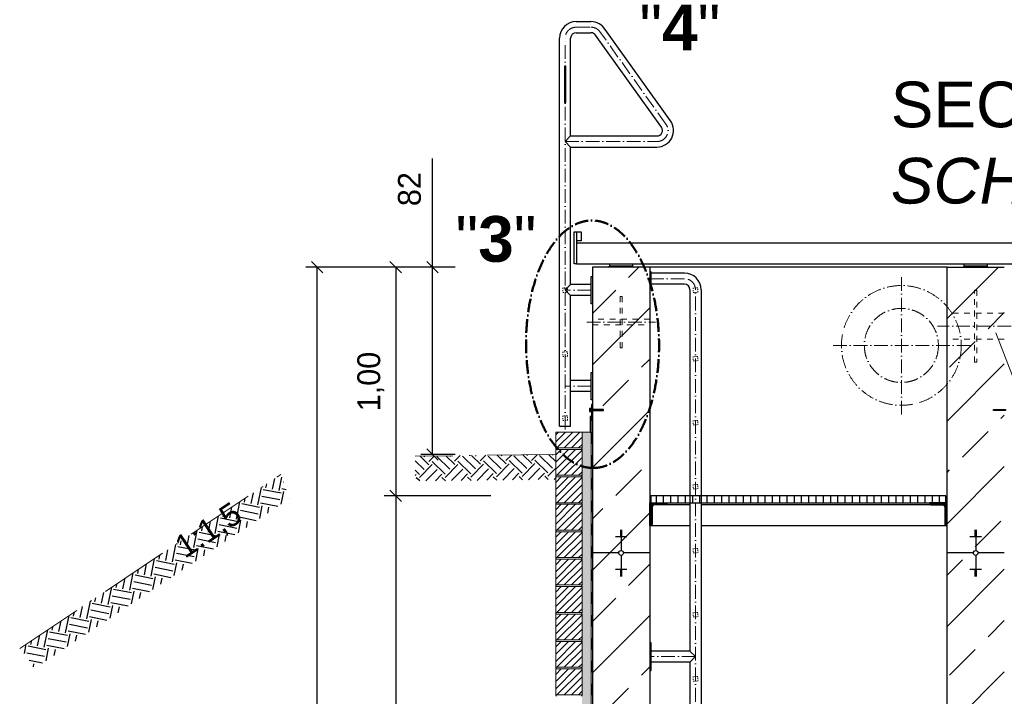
# Model space of a CAD drawing. Header units: millimetres. Extents: x -3395 to 5934498, y -177084 to 63013.
# Tile 52 of 256: x 81191 to 85496, y -38988 to -36028. Entities that reach past the tile are written whole.
import ezdxf

# ---------------------------------------------------------------- set-up
doc = ezdxf.new("R2010")
doc.units = ezdxf.units.MM
doc.linetypes.add('ACAD_ISO10W100', pattern=[18, 12, -3, 0, -3])
doc.linetypes.add('JIS_02_1.0', pattern=[2, 1, -1])
doc.layers.add('0_0_1_im Papierbereich gezeichnet', color=7, linetype='Continuous')
doc.layers.add('Bemaßung', color=7, linetype='Continuous', lineweight=9)
doc.layers.add('Beschriftung', color=7, linetype='Continuous', lineweight=9)
doc.styles.add('LBB3.5M1000', font='isocp.shx', dxfattribs={"height": 3.5})
doc.dimstyles.new('DIN', dxfattribs={"dimtxt": 2.5, "dimasz": 2.5, "dimexe": 1.25, "dimexo": 0.625, "dimtad": 1, "dimtih": 1, "dimdec": 4, "dimdsep": 46, "dimlunit": 6, "dimtxsty": 'Standard', "dimcen": 2.5, "dimadec": 0, "dimazin": 0, "dimtfac": 1, "dimtdec": 4, "dimtmove": 0, "dimatfit": 3, "dimfxl": 0, "dimtvp": 1, "dimtolj": 1, "dimtzin": 0, "dimarcsym": 0})
pattern_1 = [(45, (-290, 208.7772), (-2.24506403, 2.24506403), [])]

# ---------------------------------------------------------------- blocks, each defined once
blk = doc.blocks.new('_Oblique')
at = {"color": 0, "linetype": 'ByBlock', "lineweight": -2}
blk.add_line((-0.5, -0.5), (0.5, 0.5), dxfattribs=at)
blk = doc.blocks.new('*D21')
at = {"layer": 'Bemaßung', "color": 0, "lineweight": -2, "transparency": 16777216}
for p, q in [((82995.5, -37111), (82442, -37111)), ((82492, -47831), (82492, -37111)), ((82995.5, -47831), (82442, -47831))]:
    blk.add_line(p, q, dxfattribs=at)
at = {"layer": 'DEFPOINTS', "color": 0, "transparency": 16777216}
for p in [(82492, -37111), (83695.5, -37111), (83695.5, -47831)]:
    blk.add_point(p, dxfattribs=at)
at = {"layer": 'Bemaßung', "color": 0, "lineweight": -2, "transparency": 16777216, "xscale": 50, "yscale": 50, "zscale": 50}
for p, rotation in [((82492, -37111), 90), ((82492, -47831), 270)]:
    blk.add_blockref('_Oblique', p, dxfattribs=dict(at, rotation=rotation))
at = {"layer": 'Bemaßung', "color": 0, "transparency": 16777216, "insert": (82383.7, -42471), "char_height": 100, "attachment_point": 5, "rotation": 90}
blk.add_mtext('\\A1;10,72', dxfattribs=at)
blk = doc.blocks.new('*D22')
at = {"layer": 'Bemaßung', "color": 0, "lineweight": -2, "transparency": 16777216}
for p, q in [((82995.5, -37111), (82995.5, -36636)), ((83095.5, -37111), (82945.5, -37111)), ((82995.5, -37930.3), (82995.5, -37111)), ((83095.5, -37930.3), (82945.5, -37930.3))]:
    blk.add_line(p, q, dxfattribs=at)
at = {"layer": 'DEFPOINTS', "color": 0, "transparency": 16777216}
for p in [(83695.5, -37111), (82995.5, -37930.3), (83695.5, -37930.3)]:
    blk.add_point(p, dxfattribs=at)
at = {"layer": 'Bemaßung', "color": 0, "lineweight": -2, "transparency": 16777216, "xscale": 50, "yscale": 50, "zscale": 50}
for p, rotation in [((82995.5, -37111), 90), ((82995.5, -37930.3), 270)]:
    blk.add_blockref('_Oblique', p, dxfattribs=dict(at, rotation=rotation))
at = {"layer": 'Bemaßung', "color": 0, "transparency": 16777216, "insert": (82895.5, -36769.3), "char_height": 100, "attachment_point": 5, "rotation": 90}
blk.add_mtext('\\A1;82', dxfattribs=at)
blk = doc.blocks.new('*D23')
at = {"layer": 'Bemaßung', "color": 0, "lineweight": -2, "transparency": 16777216}
for p, q in [((82995.5, -37111), (82784.9, -37111)), ((82834.9, -37111), (82834.9, -38111)), ((83250.5, -38111), (82784.9, -38111))]:
    blk.add_line(p, q, dxfattribs=at)
at = {"layer": 'DEFPOINTS', "color": 0, "transparency": 16777216}
for p in [(83695.5, -37111), (82834.9, -38111), (83950.5, -38111)]:
    blk.add_point(p, dxfattribs=at)
at = {"layer": 'Bemaßung', "color": 0, "lineweight": -2, "transparency": 16777216, "xscale": 50, "yscale": 50, "zscale": 50}
for p, rotation in [((82834.9, -37111), 90), ((82834.9, -38111), 270)]:
    blk.add_blockref('_Oblique', p, dxfattribs=dict(at, rotation=rotation))
at = {"layer": 'Bemaßung', "color": 0, "transparency": 16777216, "insert": (82726.5, -37611), "char_height": 100, "attachment_point": 5, "rotation": 90}
blk.add_mtext('\\A1;1,00', dxfattribs=at)
blk = doc.blocks.new('*D24')
at = {"layer": 'Bemaßung', "color": 0, "lineweight": -2, "transparency": 16777216}
for p, q in [((83245.5, -38111), (82784.9, -38111)), ((82834.9, -38111), (82834.9, -42971)), ((83245.5, -42971), (82784.9, -42971))]:
    blk.add_line(p, q, dxfattribs=at)
at = {"layer": 'DEFPOINTS', "color": 0, "transparency": 16777216}
for p in [(83945.5, -38111), (82834.9, -42971), (83945.5, -42971)]:
    blk.add_point(p, dxfattribs=at)
at = {"layer": 'Bemaßung', "color": 0, "lineweight": -2, "transparency": 16777216, "xscale": 50, "yscale": 50, "zscale": 50}
for p, rotation in [((82834.9, -38111), 90), ((82834.9, -42971), 270)]:
    blk.add_blockref('_Oblique', p, dxfattribs=dict(at, rotation=rotation))
at = {"layer": 'Bemaßung', "color": 0, "transparency": 16777216, "insert": (82726.5, -40541), "char_height": 100, "attachment_point": 5, "rotation": 90}
blk.add_mtext('\\A1;4,86', dxfattribs=at)

msp = doc.modelspace()

# ---------------------------------------------------------------- hatches: boundary and pattern name
h = msp.add_hatch()
h.set_pattern_fill('ANSI33', color=256, scale=50)
h.paths.add_polyline_path([(85935.51242, -38745.00309), (85924.49808, -38745.00057), (85924.49808, -38711.00057), (85535.51241, -38711.00057), (85535.51241, -46141.37302), (85710.15988, -46141.37302, -1), (85730.86494, -46141.37302), (85906.51241, -46141.37302), (85906.51241, -46033.30057), (85914.09285, -45963.67393), (85920.09285, -45963.67393), (85920.09285, -45995.67393), (85935.51516, -45995.67393)])
h.paths.add_polyline_path([(85720.51241, -46069.87898), (85720.51241, -46066.35908), (85715.51241, -46066.35908), (85695.51241, -46069.87898)], flags=16)
h.paths.add_polyline_path([(87807.31478, -38335.42681), (85996.31062, -38355.81335), (86096.45234, -38711.00179), (87807.31478, -38711.00057)])
h.paths.add_polyline_path([(85996.31062, -38355.81335), (85535.51241, -38361.00057), (85535.51241, -38695.00057), (85653.01104, -38695.00057), (85653.01104, -38693.00057), (85813.01104, -38693.00057), (85938.09808, -38695.00057), (85938.09808, -38705.00057), (85984.49808, -38705.00057), (86094.86278, -38705.36384)])
h.paths.add_polyline_path([(85495.51241, -37737.18282), (85448.01213, -37737.18282), (85448.01213, -37734.04246), (85495.51241, -37734.04246), (85495.51241, -37660.4079, -0.2574196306), (85245.51241, -37699.00423), (85245.51241, -38361.00057), (85360.15988, -38361.00057, -1), (85380.86494, -38361.00057), (85495.51241, -38361.00057)])
h.paths.add_polyline_path([(85370.51241, -38289.50653), (85370.51241, -38285.98662), (85365.51241, -38285.98662), (85345.51241, -38289.50653)], flags=16)
h.paths.add_polyline_path([(85365.51241, -38453.61404), (85370.51241, -38453.61404), (85370.51241, -38450.09413), (85365.51241, -38450.09413)], flags=16)
h.paths.add_polyline_path([(85370.51241, -46069.87898), (85370.51241, -46066.35908), (85365.51241, -46066.35908), (85345.51241, -46069.87898)], flags=16)
h.paths.add_polyline_path([(83945.51241, -46141.37302), (83830.86494, -46141.37302, -1), (83810.15988, -46141.37302), (83695.51241, -46141.37302), (83695.51241, -47831.00057), (83810.15988, -47831.00057, -1), (83830.86494, -47831.00057), (83945.51241, -47831.00057)])
h.paths.add_polyline_path([(83815.51241, -46233.98649), (83820.51241, -46233.98649), (83820.51241, -46230.46659), (83815.51241, -46230.46659)], flags=16)
h.paths.add_polyline_path([(83820.51241, -47759.50653), (83820.51241, -47755.98662), (83815.51241, -47755.98662), (83795.51241, -47759.50653)], flags=16)
h.paths.add_polyline_path([(83945.51241, -38361.00057), (83830.86494, -38361.00057, -1), (83810.15988, -38361.00057), (83695.51241, -38361.00057), (83695.51241, -46141.37302), (83810.15988, -46141.37302, -1), (83830.86494, -46141.37302), (83945.51241, -46141.37302)])
h.paths.add_polyline_path([(83820.51241, -46069.87898), (83820.51241, -46066.35908), (83815.51241, -46066.35908), (83795.51241, -46069.87898)], flags=16)
h.paths.add_polyline_path([(83815.51241, -38453.61404), (83820.51241, -38453.61404), (83820.51241, -38450.09413), (83815.51241, -38450.09413)], flags=16)
h.paths.add_polyline_path([(83945.51241, -37363.50057), (83825.51241, -37363.50057), (83825.51241, -37463.50057), (83815.51241, -37463.50057), (83815.51241, -37363.50057), (83695.51241, -37363.50057), (83695.51241, -37734.04247), (83743.01269, -37734.04247), (83743.01269, -37737.18283), (83695.51241, -37737.18283), (83695.51241, -38361.00057), (83810.15988, -38361.00057, -1), (83830.86494, -38361.00057), (83945.51241, -38361.00057)])
h.paths.add_polyline_path([(83945.51241, -37111.00057), (83695.51241, -37111.00057), (83695.51241, -37338.50057), (83815.51241, -37338.50057), (83815.51241, -37238.50057), (83825.51241, -37238.50057), (83825.51241, -37338.50057), (83945.51241, -37338.50057)])
h.paths.add_polyline_path([(83825.51241, -37363.50057), (83815.51241, -37363.50057), (83815.51241, -37463.50057), (83825.51241, -37463.50057)], flags=17)
h.paths.add_polyline_path([(83825.51241, -37351.00057), (83815.51241, -37351.00057), (83815.51241, -37363.50057), (83825.51241, -37363.50057)])
h.paths.add_polyline_path([(83825.51241, -37338.50057), (83815.51241, -37338.50057), (83815.51241, -37351.00057), (83825.51241, -37351.00057)])
h.paths.add_polyline_path([(83825.51241, -37238.50057), (83815.51241, -37238.50057), (83815.51241, -37338.50057), (83825.51241, -37338.50057)], flags=17)
h.paths.add_polyline_path([(83815.51241, -37338.50057), (83695.51241, -37338.50057), (83695.51241, -37351.00057), (83815.51241, -37351.00057)])
h.paths.add_polyline_path([(83815.51241, -37351.00057), (83695.51241, -37351.00057), (83695.51241, -37363.50057), (83815.51241, -37363.50057)])
h.paths.add_polyline_path([(83945.51241, -37351.00057), (83825.51241, -37351.00057), (83825.51241, -37363.50057), (83945.51241, -37363.50057)])
h.paths.add_polyline_path([(83945.51241, -37338.50057), (83825.51241, -37338.50057), (83825.51241, -37351.00057), (83945.51241, -37351.00057)])
h.paths.add_polyline_path([(85495.51241, -37453.00057), (85375.51241, -37453.00057), (85375.51241, -37525.9398), (85365.51241, -37525.9398), (85365.51241, -37453.00057), (85245.51241, -37453.00057), (85245.51241, -37699.00423, 0.2574196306), (85495.51241, -37660.4079)])
h.paths.add_polyline_path([(85495.51241, -37111.00057), (85245.51241, -37111.00057), (85245.51241, -37206.9969, -0.2574196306), (85495.51241, -37245.59323)])
h.paths.add_polyline_path([(85365.51241, -37211.6398), (85375.51241, -37211.6398), (85375.51241, -37311.6398), (85495.51241, -37311.6398), (85495.51241, -37245.59323, 0.2574196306), (85245.51241, -37206.9969), (85245.51241, -37311.6398), (85365.51241, -37311.6398)])
h.paths.add_polyline_path([(85375.51241, -37211.6398), (85365.51241, -37211.6398), (85365.51241, -37311.6398), (85375.51241, -37311.6398)], flags=17)
h.paths.add_polyline_path([(85365.51241, -37311.6398), (85245.51241, -37311.6398), (85245.51241, -37368.7898), (85365.51241, -37368.7898)])
h.paths.add_polyline_path([(85375.51241, -37311.6398), (85365.51241, -37311.6398), (85365.51241, -37368.7898), (85375.51241, -37368.7898)])
h.paths.add_polyline_path([(85495.51241, -37311.6398), (85375.51241, -37311.6398), (85375.51241, -37368.7898), (85495.51241, -37368.7898)])
h.paths.add_polyline_path([(85495.51241, -37368.7898), (85375.51241, -37368.7898), (85375.51241, -37425.9398), (85495.51241, -37425.9398)])
h.paths.add_polyline_path([(85375.51241, -37368.7898), (85365.51241, -37368.7898), (85365.51241, -37425.9398), (85375.51241, -37425.9398)])
h.paths.add_polyline_path([(85365.51241, -37368.7898), (85245.51241, -37368.7898), (85245.51241, -37425.9398), (85365.51241, -37425.9398)])
h.paths.add_polyline_path([(85365.51241, -37425.9398), (85245.51241, -37425.9398), (85245.51241, -37453.00057), (85365.51241, -37453.00057)])
h.paths.add_polyline_path([(85375.51241, -37425.9398), (85365.51241, -37425.9398), (85365.51241, -37453.00057), (85375.51241, -37453.00057)])
h.paths.add_polyline_path([(85495.51241, -37425.9398), (85375.51241, -37425.9398), (85375.51241, -37453.00057), (85495.51241, -37453.00057)])
h.paths.add_polyline_path([(85375.51241, -37453.00057), (85365.51241, -37453.00057), (85365.51241, -37525.9398), (85375.51241, -37525.9398)], flags=17)
edge = h.paths.add_edge_path()
edge.add_line((85245.51241, -42367.76978), (85287.05219, -42446.33184))
edge.add_line((85287.05219, -42446.33184), (85341.66243, -42463.87886))
edge.add_line((85341.66243, -42463.87886), (85394.32287, -42479.47651))
edge.add_line((85394.32287, -42479.47651), (85446.98262, -42508.72154))
edge.add_line((85446.98262, -42508.72154), (85474.28808, -42536.01719))
edge.add_line((85474.28808, -42536.01719), (85474.28808, -42571.11167))
edge.add_line((85474.28808, -42571.11167), (85460.63535, -42627.65236))
edge.add_line((85460.63535, -42627.65236), (85437.23086, -42676.39467))
edge.add_line((85437.23086, -42676.39467), (85413.82638, -42709.53933))
edge.add_line((85413.82638, -42709.53933), (85368.96789, -42760.23101))
edge.add_line((85368.96789, -42760.23101), (85324.10941, -42787.52667))
edge.add_line((85324.10941, -42787.52667), (85285.1017, -42803.12387))
edge.add_line((85285.1017, -42803.12387), (85245.51241, -42817.51512))
edge.add_line((85245.51241, -42817.51512), (85245.51241, -46141.37302))
edge.add_line((85245.51241, -46141.37302), (85360.15988, -46141.37302))
edge.add_arc((85370.51241, -46141.37302), 10.35253, 0, 180, ccw=False)
edge.add_line((85380.86494, -46141.37302), (85495.51241, -46141.37302))
edge.add_line((85495.51241, -46141.37302), (85495.51241, -38361.00057))
edge.add_line((85495.51241, -38361.00057), (85380.86494, -38361.00057))
edge.add_arc((85370.51241, -38361.00057), 10.35253, -180, 0, ccw=False)
edge.add_line((85360.15988, -38361.00057), (85245.51241, -38361.00057))
edge.add_line((85245.51241, -38361.00057), (85245.51241, -42367.76978))
h = msp.add_hatch(color=256)
h.dxf.hatch_style = 1
h.paths.add_polyline_path([(83695.51241, -37711.64818), (83690.50502, -37711.64818), (83690.50502, -37734.04247), (83695.5091, -37734.04247)])
h.paths.add_polyline_path([(83695.5091, -37734.04247), (83690.50502, -37734.04247), (83690.50502, -37737.18283), (83695.50863, -37737.18283)])
h.paths.add_polyline_path([(83695.50863, -37737.18283), (83690.50502, -37737.18283), (83690.50502, -37745.02688), (83690.50502, -37759.57711), (83684.51241, -37765.56972), (83684.51241, -37832.00057), (83689.51241, -37832.00057), (83689.51241, -37767.64078), (83695.50502, -37761.64818)])
at = {"lineweight": 5}
h = msp.add_hatch(dxfattribs=at)
h.set_pattern_fill('ANSI31', color=256, scale=0.4, style=0)
h.set_pattern_definition([(45, (-290, -201.8704), (-0.898025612, 0.898025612), [])])
h.paths.add_polyline_path([(83690.50502, -37737.18283), (83743.01269, -37737.18283), (83743.01269, -37734.04247), (83690.50502, -37734.04247)])
h = msp.add_hatch(dxfattribs=at)
h.set_pattern_fill('ANSI31', color=256, scale=0.4, style=0)
h.set_pattern_definition([(45, (-290, -201.8704), (-0.898025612, 0.898025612), [])])
h.paths.add_polyline_path([(85500.51981, -37737.18282), (85448.01213, -37737.18282), (85448.01213, -37734.04246), (85500.51981, -37734.04246)])
h = msp.add_hatch(dxfattribs=at)
h.set_pattern_fill('ANSI31', color=256, scale=7, style=0)
h.set_pattern_definition([(45, (-290, 10278.777), (-15.715448, 15.715448), [])])
h.paths.add_polyline_path([(83649.51241, -37832.00057), (83534.51241, -37832.00057), (83534.51241, -37901.00057), (83649.51241, -37901.00057)])
h = msp.add_hatch(dxfattribs=at)
h.set_pattern_fill('ANSI31', color=256, scale=7, style=0)
h.set_pattern_definition([(45, (-290, 10158.777), (-15.715448, 15.715448), [])])
h.paths.add_polyline_path([(83649.51241, -37908.00057), (83534.51241, -37908.00057), (83534.51241, -38021.00057), (83649.51241, -38021.00057)])
h = msp.add_hatch()
h.set_pattern_fill('EARTH', color=256, scale=12.5, angle=45.64, style=0)
h.set_pattern_definition([(45.64, (-290, -161.22), (-1.253854, 112.2462), [79.375, -79.375]), (45.64, (-311.28, -140.41), (-1.253854, 112.2462), [79.375, -79.375]), (45.64, (-332.56, -119.6), (-1.253854, 112.2462), [79.375, -79.375]), (135.64, (-332.72, -105.57), (-112.2462, -1.253854), [79.375, -79.375]), (135.64, (-311.91, -84.29), (-112.2462, -1.253854), [79.375, -79.375]), (135.64, (-291.1, -63.01), (-112.2462, -1.253854), [79.375, -79.375])])
h.paths.add_polyline_path([(83534.51241, -38039.35606), (83534.51241, -37930.26136), (82919.92931, -37937.17974), (82919.92931, -38046.27444)])
h = msp.add_hatch()
h.set_pattern_fill('EARTH', color=256, scale=12.5, angle=78.69006753, style=0)
h.set_pattern_definition([(78.69007, (41665.446, -19999.826), (-62.26687, 93.40031), [79.375, -79.375]), (78.69007, (41636.26, -19993.99), (-62.26687, 93.40031), [79.375, -79.375]), (78.69007, (41607.07, -19988.15), (-62.26687, 93.40031), [79.375, -79.375]), (168.69007, (41599.29, -19976.476), (-93.40031, -62.26687), [79.375, -79.375]), (168.69007, (41605.125, -19947.29), (-93.40031, -62.26687), [79.375, -79.375]), (168.69007, (41610.96, -19918.1), (-93.40031, -62.26687), [79.375, -79.375])])
h.paths.add_polyline_path([(82369.34518, -38124.21643), (82333.15498, -38017.23602), (81195.40386, -38775.73677), (81255.91488, -38866.50329)])
h = msp.add_hatch(dxfattribs=at)
h.set_pattern_fill('ANSI31', color=256, scale=7, style=0)
h.set_pattern_definition([(45, (-290, 10038.777), (-15.715448, 15.715448), [])])
h.paths.add_polyline_path([(83649.51241, -38028.00057), (83534.51241, -38028.00057), (83534.51241, -38141.00057), (83649.51241, -38141.00057)])
h = msp.add_hatch()
h.set_pattern_fill('ANSI31', color=256, scale=10, angle=45)
h.set_pattern_definition([(90, (-290, 208.777), (-31.75, 5e-15), [])])
h.paths.add_polyline_path([(83950.51241, -38141.00057), (85240.51241, -38141.00057), (85240.51241, -38111.00057), (83950.51241, -38111.00057)])
h = msp.add_hatch(dxfattribs=at)
h.set_pattern_fill('ANSI31', color=256, scale=7, style=0)
h.set_pattern_definition([(45, (-290, 9918.777), (-15.715448, 15.715448), [])])
h.paths.add_polyline_path([(83649.51241, -38148.00057), (83534.51241, -38148.00057), (83534.51241, -38261.00057), (83649.51241, -38261.00057)])
at = {"lineweight": 9}
h = msp.add_hatch(dxfattribs=at)
h.set_pattern_fill('ANSI31', color=256)
h.set_pattern_definition(pattern_1)
edge = h.paths.add_edge_path()
edge.add_line((83945.51241, -38241.00057), (83945.51241, -38141.00057))
edge.add_line((83945.51241, -38141.00057), (84020.51241, -38141.00057))
edge.add_line((84020.51241, -38141.00057), (84020.51241, -38146.00057))
edge.add_arc((84015.51241, -38146.00057), 5, -90, 0, ccw=False)
edge.add_line((84015.51241, -38151.00057), (83965.51241, -38151.00057))
edge.add_arc((83965.51241, -38161.00057), 10, 90, 180)
edge.add_line((83955.51241, -38161.00057), (83955.51241, -38236.00057))
edge.add_arc((83950.51241, -38236.00057), 5, -90, 0, ccw=False)
edge.add_line((83950.51241, -38241.00057), (83945.51241, -38241.00057))
h = msp.add_hatch(dxfattribs=at)
h.set_pattern_fill('ANSI31', color=256)
h.set_pattern_definition(pattern_1)
edge = h.paths.add_edge_path()
edge.add_line((85245.51241, -38241.00057), (85245.51241, -38141.00057))
edge.add_line((85245.51241, -38141.00057), (85170.51241, -38141.00057))
edge.add_line((85170.51241, -38141.00057), (85170.51241, -38146.00057))
edge.add_arc((85175.51241, -38146.00057), 5, 180, 270)
edge.add_line((85175.51241, -38151.00057), (85225.51241, -38151.00057))
edge.add_arc((85225.51241, -38161.00057), 10, 0, 90, ccw=False)
edge.add_line((85235.51241, -38161.00057), (85235.51241, -38236.00057))
edge.add_arc((85240.51241, -38236.00057), 5, 180, 270)
edge.add_line((85240.51241, -38241.00057), (85245.51241, -38241.00057))
at = {"lineweight": 5}
h = msp.add_hatch(dxfattribs=at)
h.set_pattern_fill('ANSI31', color=256, scale=7, style=0)
h.set_pattern_definition([(45, (-290, 9798.777), (-15.715448, 15.715448), [])])
h.paths.add_polyline_path([(83649.51241, -38268.00057), (83534.51241, -38268.00057), (83534.51241, -38381.00057), (83649.51241, -38381.00057)])
h = msp.add_hatch(dxfattribs=at)
h.set_pattern_fill('ANSI31', color=256, scale=7, style=0)
h.set_pattern_definition([(45, (-290, 9678.777), (-15.715448, 15.715448), [])])
h.paths.add_polyline_path([(83649.51241, -38388.00057), (83534.51241, -38388.00057), (83534.51241, -38501.00057), (83649.51241, -38501.00057)])
h = msp.add_hatch(dxfattribs=at)
h.set_pattern_fill('ANSI31', color=256, scale=7, style=0)
h.set_pattern_definition([(45, (-290, 9558.777), (-15.715448, 15.715448), [])])
h.paths.add_polyline_path([(83649.51241, -38508.00057), (83534.51241, -38508.00057), (83534.51241, -38621.00057), (83649.51241, -38621.00057)])
h = msp.add_hatch(dxfattribs=at)
h.set_pattern_fill('ANSI31', color=256, scale=7, style=0)
h.set_pattern_definition([(45, (-290, 9438.777), (-15.715448, 15.715448), [])])
h.paths.add_polyline_path([(83649.51241, -38628.00057), (83534.51241, -38628.00057), (83534.51241, -38741.00057), (83649.51241, -38741.00057)])
h = msp.add_hatch(dxfattribs=at)
h.set_pattern_fill('ANSI31', color=256, scale=7, style=0)
h.set_pattern_definition([(45, (-290, 9318.777), (-15.715448, 15.715448), [])])
h.paths.add_polyline_path([(83649.51241, -38748.00057), (83534.51241, -38748.00057), (83534.51241, -38861.00057), (83649.51241, -38861.00057)])
h = msp.add_hatch(dxfattribs=at)
h.set_pattern_fill('ANSI31', color=256, scale=7, style=0)
h.set_pattern_definition([(45, (-290, 9198.777), (-15.715448, 15.715448), [])])
h.paths.add_polyline_path([(83649.51241, -38868.00057), (83534.51241, -38868.00057), (83534.51241, -38981.00057), (83649.51241, -38981.00057)])
at = {"layer": 'Bemaßung', "lineweight": 5}
h = msp.add_hatch(dxfattribs=at)
h.set_pattern_fill('AR-SAND', color=256, scale=0.25)
h.set_pattern_definition([(37.5, (-290, -161.223), (-0.4000078, 12.2353309), [0, -9.652, 0, -10.795, 0, -10.31875]), (7.5, (-290, -161.223), (11.238082, 17.9206275), [0, -5.207, 0, -8.6995, 0, -3.33375]), (327.5, (-297.81, -161.223), (19.7748093, 0.0359296), [0, -3.175, 0, -11.43, 0, -14.9225]), (317.5, (-297.81, -161.223), (19.0889113, 5.573233), [0, -1.5875, 0, -7.493, 0, -8.5725])])
h.paths.add_polyline_path([(83649.51241, -37832.00057), (83689.51241, -37832.00057), (83689.51241, -48381.00057), (83649.51241, -48381.00057)])

# ---------------------------------------------------------------- linework, layer by layer
for p, q in [((83623.81241, -36036.6935), (83688.531, -36036.6935)), ((83551.36241, -37806.50057), (83551.36241, -36109.1435)), ((83599.66241, -36536.85057), (83599.66241, -36109.1435)), ((83623.81241, -36084.9935), (83688.531, -36084.9935)), ((83996.85276, -36498.64784), (83709.05615, -36096.41791)), ((84036.12443, -36470.52976), (83750.10645, -36070.96672)), ((83599.66241, -36536.85057), (83575.51241, -36561.00057)), ((83599.66241, -36536.85057), (83977.21241, -36536.85057)), ((83575.51241, -36561.00057), (83599.66241, -36585.15057)), ((83599.66241, -36585.15057), (83977.21241, -36585.15057)), ((83599.66241, -37186.85057), (83599.66241, -36585.15057)), ((83615.51241, -37096.00057), (83615.51241, -36956.00057)), ((83615.51241, -36956.00057), (83625.51241, -36956.00057)), ((83625.51241, -36956.00057), (83625.51241, -37006.00057)), ((83625.51241, -36956.00057), (83645.51241, -36956.00057)), ((83645.51241, -36956.00057), (83645.51241, -36996.00057)), ((83645.51241, -36996.00057), (83625.51241, -36996.00057)), ((87170.51241, -37006.00057), (83625.51241, -37006.00057)), ((83625.51241, -37006.00057), (83625.51241, -37096.00057)), ((83625.51241, -37096.00057), (83615.51241, -37096.00057)), ((83625.51241, -37096.00057), (87170.51241, -37096.00057)), ((83770.51241, -37106.00057), (83770.51241, -37096.00057)), ((83870.51241, -37096.00057), (83870.51241, -37106.00057)), ((85320.51241, -37106.00057), (85320.51241, -37096.00057)), ((85420.51241, -37096.00057), (85420.51241, -37106.00057)), ((83945.51241, -37111.00057), (83695.51241, -37111.00057)), ((83695.51241, -37111.00057), (83695.51241, -48381.00057)), ((83770.51241, -37106.00057), (83765.51241, -37111.00057)), ((83870.51241, -37106.00057), (83770.51241, -37106.00057)), ((83870.51241, -37106.00057), (83875.51241, -37111.00057)), ((85245.51241, -37111.00057), (83945.51241, -37111.00057)), ((83945.51241, -37111.00057), (83945.51241, -47831.00057)), ((84097.21241, -37136.85057), (83951.51241, -37136.85057)), ((85245.51241, -38711.00057), (85245.51241, -37111.00057)), ((85245.51241, -37111.00057), (85495.51241, -37111.00057)), ((85320.51241, -37106.00057), (85315.51241, -37111.00057)), ((85420.51241, -37106.00057), (85320.51241, -37106.00057)), ((85420.51241, -37106.00057), (85425.51241, -37111.00057)), ((83599.66241, -37186.85057), (83575.51241, -37211.00057)), ((83689.51241, -37186.85057), (83599.66241, -37186.85057)), ((84097.21241, -37185.15057), (83951.51241, -37185.15057)), ((83575.51241, -37211.00057), (83599.66241, -37235.15057)), ((84121.36241, -37209.30057), (84121.36241, -38790.18557)), ((84169.66241, -37209.30057), (84169.66241, -47706.00057)), ((85365.51241, -37211.6398), (85375.51241, -37211.6398)), ((83599.66241, -37806.50057), (83599.66241, -37235.15057)), ((83689.51241, -37235.15057), (83599.66241, -37235.15057)), ((83689.51241, -37606.85057), (83599.66241, -37606.85057)), ((83689.51241, -37655.15057), (83599.66241, -37655.15057)), ((83551.36241, -37806.50057), (83599.66241, -37806.50057)), ((84121.36241, -38151.00057), (84015.51241, -38151.00057)), ((85175.51241, -38151.00057), (84169.66241, -38151.00057)), ((83815.51241, -38261.34729), (83825.51241, -38261.34729)), ((83815.51241, -38264.86719), (83825.51241, -38264.86719)), ((83820.51241, -38261.00057), (83820.51241, -38350.64803)), ((83945.51241, -38241.00057), (84121.36241, -38241.00057)), ((84169.66241, -38241.00057), (85245.51241, -38241.00057)), ((85365.51241, -38261.34729), (85375.51241, -38261.34729)), ((85365.51241, -38264.86719), (85375.51241, -38264.86719)), ((85370.51241, -38261.00057), (85370.51241, -38350.64803)), ((83795.51241, -38289.50653), (83845.51241, -38289.50653)), ((83815.51241, -38268.3871), (83825.51241, -38268.3871)), ((83815.51241, -38271.907), (83825.51241, -38271.907)), ((83815.51241, -38275.42691), (83825.51241, -38275.42691)), ((83815.51241, -38278.94681), (83825.51241, -38278.94681)), ((83815.51241, -38282.46672), (83825.51241, -38282.46672)), ((83815.51241, -38285.98662), (83825.51241, -38285.98662)), ((85345.51241, -38289.50653), (85395.51241, -38289.50653)), ((85365.51241, -38268.3871), (85375.51241, -38268.3871)), ((85365.51241, -38271.907), (85375.51241, -38271.907)), ((85365.51241, -38275.42691), (85375.51241, -38275.42691)), ((85365.51241, -38278.94681), (85375.51241, -38278.94681)), ((85365.51241, -38282.46672), (85375.51241, -38282.46672)), ((85365.51241, -38285.98662), (85375.51241, -38285.98662)), ((83810.15988, -38361.00057), (83695.51241, -38361.00057)), ((83820.51241, -38371.3531), (83820.51241, -38461.00057)), ((83945.51241, -38361.00057), (83830.86494, -38361.00057)), ((85245.51241, -42367.76978), (85245.51241, -38361.00057)), ((85360.15988, -38361.00057), (85245.51241, -38361.00057)), ((85370.51241, -38371.3531), (85370.51241, -38461.00057)), ((85495.51241, -38361.00057), (85380.86494, -38361.00057)), ((83795.51241, -38432.49461), (83845.51241, -38432.49461)), ((83815.51241, -38436.01451), (83825.51241, -38436.01451)), ((85345.51241, -38432.49461), (85395.51241, -38432.49461)), ((85365.51241, -38436.01451), (85375.51241, -38436.01451)), ((83815.51241, -38439.53442), (83825.51241, -38439.53442)), ((83815.51241, -38443.05432), (83825.51241, -38443.05432)), ((83815.51241, -38446.57423), (83825.51241, -38446.57423)), ((83815.51241, -38450.09413), (83825.51241, -38450.09413)), ((83815.51241, -38453.61404), (83825.51241, -38453.61404)), ((83815.51241, -38457.13394), (83825.51241, -38457.13394)), ((83815.51241, -38460.65385), (83825.51241, -38460.65385)), ((85365.51241, -38439.53442), (85375.51241, -38439.53442)), ((85365.51241, -38443.05432), (85375.51241, -38443.05432)), ((85365.51241, -38446.57423), (85375.51241, -38446.57423)), ((85365.51241, -38450.09413), (85375.51241, -38450.09413)), ((85365.51241, -38453.61404), (85375.51241, -38453.61404)), ((85365.51241, -38457.13394), (85375.51241, -38457.13394)), ((85365.51241, -38460.65385), (85375.51241, -38460.65385)), ((84121.36241, -38790.18557), (83951.51241, -38790.18557)), ((84145.51241, -38814.33557), (84121.36241, -38790.18557)), ((84121.36241, -38838.48557), (84145.51241, -38814.33557)), ((84121.36241, -38838.48557), (83951.51241, -38838.48557)), ((84121.36241, -38838.48557), (84121.36241, -40443.51857))]:
    msp.add_line(p, q)
at = {"linetype": 'ACAD_ISO10W100', "lineweight": 18, "ltscale": 5}
for p, q in [((83623.81241, -36061.00057), (83688.62838, -36061.00057)), ((83575.51241, -37821.00615), (83575.51241, -36109.30057)), ((84016.48941, -36484.58995), (83729.67868, -36083.84938)), ((83575.51241, -36561.00057), (83977.21241, -36561.00057)), ((84097.21241, -37161.00057), (83951.51241, -37161.00057)), ((85045.51241, -37754.95057), (85045.51241, -37151.05057)), ((83689.51241, -37211.00057), (83575.51241, -37211.00057)), ((84145.51241, -47751.15232), (84145.51241, -37209.30057)), ((83670.51241, -37351.00057), (83970.51241, -37351.00057)), ((85525.3974, -37368.7898), (85203.78486, -37368.7898)), ((85347.46241, -37453.00057), (84743.56241, -37453.00057)), ((83689.51241, -37631.00057), (83575.51241, -37631.00057)), ((84145.51241, -38814.33557), (83951.51241, -38814.33557))]:
    msp.add_line(p, q, dxfattribs=at)
at = {"linetype": 'JIS_02_1.0', "lineweight": 18, "ltscale": 25}
for p, q in [((85495.51241, -37311.6398), (85245.51241, -37311.6398)), ((85495.51241, -37425.9398), (85245.51241, -37425.9398))]:
    msp.add_line(p, q, dxfattribs=at)
at = {"lineweight": 9}
for p, q in [((86467.19511, -40025.97363), (85458.65539, -37397.46528)), ((83689.51241, -37767.64078), (83689.51241, -48381.00057))]:
    msp.add_line(p, q, dxfattribs=at)
at = {"linetype": 'JIS_02_1.0', "lineweight": 25, "ltscale": 50}
msp.add_line((83691.51241, -48383.00057), (83691.51241, -37765.83183), dxfattribs=at)
at = {"linetype": 'ACAD_ISO10W100', "lineweight": 13, "ltscale": 25}
for p, q in [((83649.51241, -37832.00057), (83689.51241, -37832.00057)), ((83534.51241, -37930.26136), (82919.92931, -37937.17974)), ((81191.21162, -38778.53159), (82332.23386, -38017.85011))]:
    msp.add_line(p, q, dxfattribs=at)
for points in [[(83572.51241, -36391.00057), (83578.51241, -36391.00057), (83578.51241, -36231.00057), (83572.51241, -36231.00057)], [(83945.51241, -37191.00057), (83951.51241, -37191.00057), (83951.51241, -37131.00057), (83945.51241, -37131.00057)], [(83695.51241, -37151.00057), (83695.51241, -37271.00057), (83689.51241, -37271.00057), (83689.51241, -37151.00057)], [(83695.51241, -37571.00057), (83695.51241, -37691.00057), (83689.51241, -37691.00057), (83689.51241, -37571.00057)], [(83950.51241, -38141.00057), (85240.51241, -38141.00057), (85240.51241, -38111.00057), (83950.51241, -38111.00057)], [(83945.51241, -38874.33557), (83951.51241, -38874.33557), (83951.51241, -38754.33557), (83945.51241, -38754.33557)]]:
    msp.add_lwpolyline(points, close=True)
at = {"linetype": 'JIS_02_1.0', "lineweight": 18, "ltscale": 5}
for points in [[(83565.51241, -37221.00057), (83585.51241, -37221.00057), (83585.51241, -37201.00057), (83565.51241, -37201.00057)], [(84135.51241, -37221.00057), (84155.51241, -37221.00057), (84155.51241, -37201.00057), (84135.51241, -37201.00057)], [(83565.51241, -37501.00057), (83585.51241, -37501.00057), (83585.51241, -37481.00057), (83565.51241, -37481.00057)], [(84135.51241, -37521.00057), (84155.51241, -37521.00057), (84155.51241, -37501.00057), (84135.51241, -37501.00057)], [(83565.51241, -37781.00057), (83585.51241, -37781.00057), (83585.51241, -37761.00057), (83565.51241, -37761.00057)], [(84135.51241, -37801.00057), (84155.51241, -37801.00057), (84155.51241, -37781.00057), (84135.51241, -37781.00057)], [(84135.51241, -38081.00057), (84155.51241, -38081.00057), (84155.51241, -38061.00057), (84135.51241, -38061.00057)], [(84135.51241, -38361.00057), (84155.51241, -38361.00057), (84155.51241, -38341.00057), (84135.51241, -38341.00057)], [(84135.51241, -38641.00057), (84155.51241, -38641.00057), (84155.51241, -38621.00057), (84135.51241, -38621.00057)], [(84135.51241, -38921.00057), (84155.51241, -38921.00057), (84155.51241, -38901.00057), (84135.51241, -38901.00057)]]:
    msp.add_lwpolyline(points, close=True, dxfattribs=at)
at = {"linetype": 'JIS_02_1.0', "lineweight": 18, "ltscale": 25}
for points in [[(85365.51241, -37211.6398), (85375.51241, -37211.6398), (85375.51241, -37525.9398), (85365.51241, -37525.9398)], [(83815.51241, -37238.50057), (83825.51241, -37238.50057), (83825.51241, -37463.50057), (83815.51241, -37463.50057)], [(83695.51241, -37363.50057), (83945.51241, -37363.50057), (83945.51241, -37338.50057), (83695.51241, -37338.50057)]]:
    msp.add_lwpolyline(points, close=True, dxfattribs=at)
msp.add_lwpolyline([(83689.51241, -37832.00051), (83689.51241, -37767.64078), (83695.50502, -37761.64818), (83695.51241, -37711.64818), (83690.50502, -37711.64818), (83690.50502, -37759.57711), (83684.51241, -37765.56972), (83684.51241, -37832.00057), (83689.51241, -37832.00057)])
at = {"lineweight": 5}
for points in [[(83649.51241, -37832.00057), (83534.51241, -37832.00057), (83534.51241, -37901.00057), (83649.51241, -37901.00057), (83649.51241, -37832.00057)], [(83649.51241, -37908.00057), (83534.51241, -37908.00057), (83534.51241, -38021.00057), (83649.51241, -38021.00057), (83649.51241, -37908.00057)], [(83649.51241, -38028.00057), (83534.51241, -38028.00057), (83534.51241, -38141.00057), (83649.51241, -38141.00057), (83649.51241, -38028.00057)], [(83649.51241, -38148.00057), (83534.51241, -38148.00057), (83534.51241, -38261.00057), (83649.51241, -38261.00057), (83649.51241, -38148.00057)], [(83649.51241, -38268.00057), (83534.51241, -38268.00057), (83534.51241, -38381.00057), (83649.51241, -38381.00057), (83649.51241, -38268.00057)], [(83649.51241, -38388.00057), (83534.51241, -38388.00057), (83534.51241, -38501.00057), (83649.51241, -38501.00057), (83649.51241, -38388.00057)], [(83649.51241, -38508.00057), (83534.51241, -38508.00057), (83534.51241, -38621.00057), (83649.51241, -38621.00057), (83649.51241, -38508.00057)], [(83649.51241, -38628.00057), (83534.51241, -38628.00057), (83534.51241, -38741.00057), (83649.51241, -38741.00057), (83649.51241, -38628.00057)], [(83649.51241, -38748.00057), (83534.51241, -38748.00057), (83534.51241, -38861.00057), (83649.51241, -38861.00057), (83649.51241, -38748.00057)], [(83649.51241, -38868.00057), (83534.51241, -38868.00057), (83534.51241, -38981.00057), (83649.51241, -38981.00057), (83649.51241, -38868.00057)]]:
    msp.add_lwpolyline(points, dxfattribs=at)
for points in [[(83945.51241, -38241.00057), (83945.51241, -38141.00057), (84020.51241, -38141.00057), (84020.51241, -38146.00057, -0.4142135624), (84015.51241, -38151.00057), (83965.51241, -38151.00057, 0.4142135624), (83955.51241, -38161.00057), (83955.51241, -38236.00057, -0.4142135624), (83950.51241, -38241.00057)], [(85245.51241, -38241.00057), (85245.51241, -38141.00057), (85170.51241, -38141.00057), (85170.51241, -38146.00057, 0.4142135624), (85175.51241, -38151.00057), (85225.51241, -38151.00057, -0.4142135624), (85235.51241, -38161.00057), (85235.51241, -38236.00057, 0.4142135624), (85240.51241, -38241.00057)]]:
    msp.add_lwpolyline(points, format="xyb", close=True)
at = {"linetype": 'ACAD_ISO10W100', "lineweight": 18, "ltscale": 5}
for radius in [261.95, 161.95]:
    msp.add_circle((85045.51241, -37453.00057), radius, dxfattribs=at)
for centre in [(83820.51241, -38361.00057), (85370.51241, -38361.00057)]:
    msp.add_circle(centre, 10.35253)
for centre, radius, start, end in [((83623.81241, -36109.1435), 72.45, 90, 180), ((83688.531, -36109.1435), 72.45, 31.79891282, 90), ((83623.81241, -36109.1435), 24.15, 90, 180), ((83688.531, -36109.1435), 24.15, 31.79891282, 90), ((83977.21241, -36512.70057), 72.45, 270, 35.59610741), ((83977.21241, -36512.70057), 24.15, 270, 35.58382393), ((84097.21241, -37209.30057), 72.45, 0, 90), ((84097.21241, -37209.30057), 24.15, 0, 90), ((83531.93399, -37904.50057), 4.34721, 306.3787686, 53.6212314), ((83652.09083, -37904.50057), 4.34721, 126.3787686, 233.6212314), ((83531.93399, -38024.50057), 4.34721, 306.3787686, 53.6212314), ((83652.09083, -38024.50057), 4.34721, 126.3787686, 233.6212314), ((83531.93399, -38144.50057), 4.34721, 306.3787686, 53.6212314), ((83652.09083, -38144.50057), 4.34721, 126.3787686, 233.6212314), ((83531.93399, -38264.50057), 4.34721, 306.3787686, 53.6212314), ((83652.09083, -38264.50057), 4.34721, 126.3787686, 233.6212314), ((83531.93399, -38384.50057), 4.34721, 306.3787686, 53.6212314), ((83652.09083, -38384.50057), 4.34721, 126.3787686, 233.6212314), ((83531.93399, -38504.50057), 4.34721, 306.3787686, 53.6212314), ((83652.09083, -38504.50057), 4.34721, 126.3787686, 233.6212314), ((83531.93399, -38624.50057), 4.34721, 306.3787686, 53.6212314), ((83652.09083, -38624.50057), 4.34721, 126.3787686, 233.6212314), ((83531.93399, -38744.50057), 4.34721, 306.3787686, 53.6212314), ((83652.09083, -38744.50057), 4.34721, 126.3787686, 233.6212314), ((83531.93399, -38864.50057), 4.34721, 306.3787686, 53.6212314), ((83652.09083, -38864.50057), 4.34721, 126.3787686, 233.6212314), ((83531.93399, -38984.50057), 4.34721, 306.3787686, 53.6212314), ((83652.09083, -38984.50057), 4.34721, 126.3787686, 233.6212314)]:
    msp.add_arc(centre, radius, start, end)
for centre, start, end in [((83623.81241, -36109.30057), 90, 180), ((83688.62838, -36109.30057), 31.79891282, 90), ((83977.21241, -36512.70057), 270, 35.59136635), ((84097.21241, -37209.30057), 0, 90)]:
    msp.add_arc(centre, 48.3, start, end, dxfattribs=at)
at = {"linetype": 'ACAD_ISO10W100', "lineweight": 50, "ltscale": 5}
msp.add_ellipse((83695.51241, -37447.88456), major_axis=(3.65553, -541.21577), ratio=0.5371511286, dxfattribs=at)
at = {"layer": '0_0_1_im Papierbereich gezeichnet'}
for points in [[(83682.49462, -37741.99701), (83689.42253, -37741.99701), (83689.42253, -37729.22828), (83682.49462, -37729.22828)], [(83689.42253, -37745.02688), (83690.50502, -37745.02688), (83690.50502, -37726.19841), (83689.42253, -37726.19841)], [(83690.50502, -37737.18283), (83743.01269, -37737.18283), (83743.01269, -37734.04247), (83690.50502, -37734.04247)], [(85500.51981, -37737.18282), (85448.01213, -37737.18282), (85448.01213, -37734.04246), (85500.51981, -37734.04246)]]:
    msp.add_lwpolyline(points, close=True, dxfattribs=at)

# ---------------------------------------------------------------- texts
at = {"insert": (81857.92598, -38304.03144), "char_height": 100, "width": 340.570193, "attachment_point": 1, "rotation": 33.69006753, "style": 'LBB3.5M1000'}
msp.add_mtext('{\\fArial|b0|i0|c0|p34;\\C256;1:1,5}', dxfattribs=at)
at = {"layer": 'Beschriftung', "char_height": 200, "attachment_point": 1, "style": 'LBB3.5M1000'}
for s, insert, width in [('{\\fArial|b0|i0|c0|p34;"\\fArial|b1|i0|c0|p34;4\\fArial|b0|i0|c0|p34;"}', (83900.41411, -35962.02631), 377.5830311), ('{\\fArial|b0|i0|c0|p34;SECTION\\P\\fArial|b0|i1|c0|p34;SCHNITT}', (84999.29078, -36298.94809), 1238.3896454), ('{\\fArial|b0|i0|c0|p34;"\\fArial|b1|i0|c0|p34;3\\fArial|b0|i0|c0|p34;"}', (83096.36274, -36886.92407), 377.5830311)]:
    msp.add_mtext(s, dxfattribs=dict(at, insert=insert, width=width))

# ---------------------------------------------------------------- dimensions: what is measured, and where the dimension line sits
at = {"layer": 'Bemaßung'}
dim = msp.add_linear_dim(base=(82995.51241, -37930.26136), p1=(83695.51241, -37111.00057), p2=(83695.51241, -37930.26136), angle=90, text='82', dimstyle='DIN', override={"dimscale": 100, "dimtxt": 1, "dimasz": 0.5, "dimexe": 0.5, "dimexo": 6, "dimgap": 0.5, "dimtih": 0, "dimdec": 2, "dimblk1": 'Oblique', "dimblk2": 'Oblique', "dimsah": 1}, dxfattribs=at)
dim.commit()
dim.dimension.update_dxf_attribs({"geometry": '*D22', "text_midpoint": (82995.51241, -36769.3339), "dimtype": 160})
for base, p1, p2, text, override, picture, middle in [((82491.98841, -37111.00057), (83695.51241, -47831.00057), (83695.51241, -37111.00057), '10,72', {"dimscale": 100, "dimtxt": 1, "dimasz": 0.5, "dimexe": 0.5, "dimexo": 7, "dimgap": 0.5, "dimtih": 0, "dimdec": 2, "dimzin": 8, "dimlunit": 6, "dimblk1": 'Oblique', "dimblk2": 'Oblique', "dimsah": 1, "dimtmove": 2}, '*D21', (82383.65508, -42471.00057)), ((82834.88001, -38111.00057), (83695.51241, -37111.00057), (83950.51241, -38111.00057), '1,00', {"dimscale": 100, "dimtxt": 1, "dimasz": 0.5, "dimexe": 0.5, "dimexo": 7, "dimgap": 0.5, "dimtih": 0, "dimdec": 2, "dimblk1": 'Oblique', "dimblk2": 'Oblique', "dimsah": 1, "dimtmove": 2}, '*D23', (82726.54667, -37611.00057)), ((82834.88001, -42971.00057), (83945.51241, -38111.00057), (83945.51241, -42971.00057), '4,86', {"dimscale": 100, "dimtxt": 1, "dimasz": 0.5, "dimexe": 0.5, "dimexo": 7, "dimgap": 0.5, "dimtih": 0, "dimdec": 2, "dimblk1": 'Oblique', "dimblk2": 'Oblique', "dimsah": 1, "dimtmove": 2}, '*D24', (82726.54667, -40541.00057))]:
    dim = msp.add_linear_dim(base=base, p1=p1, p2=p2, angle=90, text=text, dimstyle='DIN', override=override, dxfattribs=at)
    dim.commit()
    dim.dimension.update_dxf_attribs({"geometry": picture, "text_midpoint": middle})

doc.saveas('drawing.dxf')
